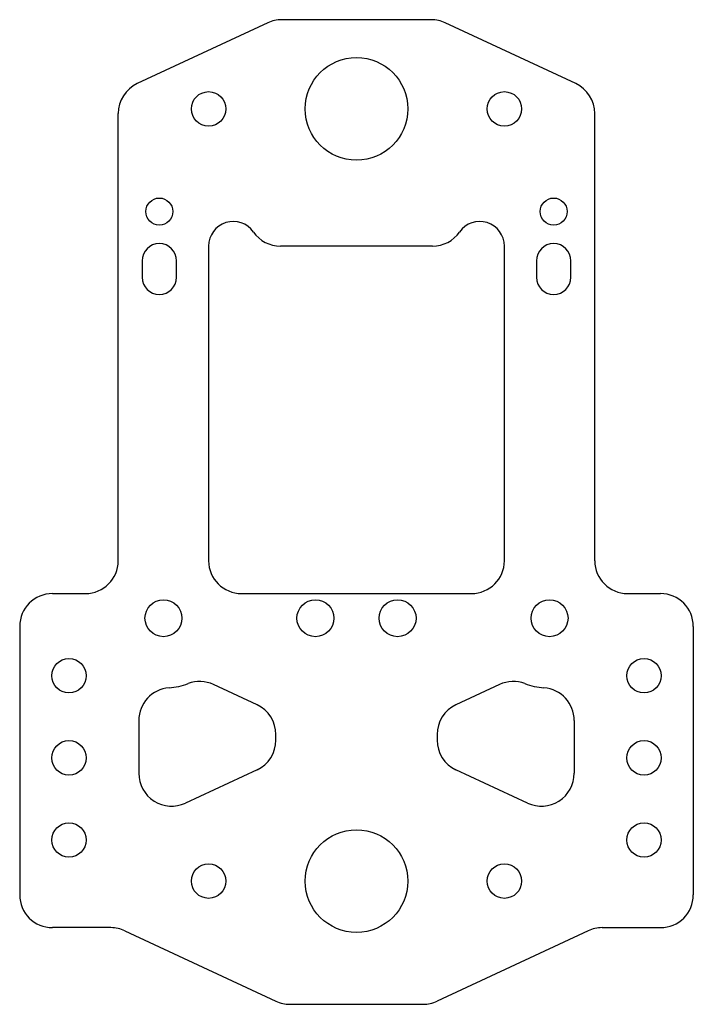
# Model space of a CAD drawing. Header units: millimetres. Extents: x -41 to 41, y -25 to 95.
import ezdxf

# ---------------------------------------------------------------- set-up
doc = ezdxf.new("R2010")
doc.units = ezdxf.units.MM

msp = doc.modelspace()

# ---------------------------------------------------------------- linework, layer by layer
at = {"color": 7, "linetype": 'Continuous', "lineweight": 25}
for p, q in [((9.11, 94.86), (-9.11, 94.86)), ((-10.8, 94.49), (-26.69, 87.08)), ((26.69, 87.08), (10.8, 94.49)), ((-29, 29), (-29, 83.45)), ((29, 29), (29, 83.45)), ((-18, 67.3), (-18, 29)), ((9.26, 67.3), (-9.26, 67.3)), ((18, 29), (18, 67.3)), ((-26.1, 65.5), (-26.1, 63.5)), ((-21.9, 63.5), (-21.9, 65.5)), ((21.9, 65.5), (21.9, 63.5)), ((26.1, 63.5), (26.1, 65.5)), ((-37, 25), (-33, 25)), ((-14, 25), (14, 25)), ((33, 25), (37, 25)), ((-41, 21), (-41, -11.67)), ((41, 21), (41, -11.67)), ((-12.11, 11.45), (-17.41, 13.92)), ((17.41, 13.92), (12.11, 11.45)), ((-26.5, 9.54), (-26.5, 3.12)), ((26.5, 9.54), (26.5, 3.12)), ((-9.8, 7.17), (-9.8, 7.83)), ((9.8, 7.83), (9.8, 7.17)), ((-12.11, 3.55), (-20.81, -0.51)), ((20.81, -0.51), (12.11, 3.55)), ((-29.89, -15.67), (-37, -15.67)), ((-28.2, -16.05), (-9.8, -24.63)), ((28.2, -16.05), (9.8, -24.63)), ((29.89, -15.67), (37, -15.67)), ((-8.11, -25), (8.11, -25))]:
    msp.add_line(p, q, dxfattribs=at)
for centre, radius in [((0, 84), 6.25), ((-18, 84), 2.1), ((18, 84), 2.1), ((-24, 71.5), 1.65), ((24, 71.5), 1.65), ((-23.5, 22), 2.25), ((-5, 22), 2.25), ((5, 22), 2.25), ((23.5, 22), 2.25), ((-35, 15), 2.1), ((35, 15), 2.1), ((-35, 5), 2.1), ((35, 5), 2.1), ((-35, -5), 2.1), ((35, -5), 2.1), ((0, -10), 6.25), ((-18, -10), 2.1), ((18, -10), 2.1)]:
    msp.add_circle(centre, radius, dxfattribs=at)
for centre, radius, start, end in [((-9.11, 90.86), 4, 90, 115), ((9.11, 90.86), 4, 65, 90), ((-25, 83.45), 4, 115, 180), ((25, 83.45), 4, 0, 65), ((-15, 67.3), 3, 34.8499, 180), ((15, 67.3), 3, 0, 145.1501), ((-9.26, 71.3), 4, 214.8499, 270), ((9.26, 71.3), 4, 270, 325.1501), ((-24, 65.5), 2.1, 0, 180), ((24, 65.5), 2.1, 0, 180), ((-24, 63.5), 2.1, 180, 0), ((24, 63.5), 2.1, 180, 0), ((-33, 29), 4, 270, 0), ((-14, 29), 4, 180, 270), ((14, 29), 4, 270, 0), ((33, 29), 4, 180, 270), ((-37, 21), 4, 90, 180), ((37, 21), 4, 0, 90), ((-22.5, 9.54), 4, 94.5876, 180), ((-23.5, 22), 8.5, 274.5876, 290.5996), ((-19.1, 10.3), 4, 65, 110.5996), ((19.1, 10.3), 4, 69.4004, 115), ((23.5, 22), 8.5, 249.4004, 265.4124), ((22.5, 9.54), 4, 0, 85.4124), ((-13.8, 7.83), 4, 0, 65), ((13.8, 7.83), 4, 115, 180), ((-13.8, 7.17), 4, 295, 0), ((13.8, 7.17), 4, 180, 245), ((-22.5, 3.12), 4, 180, 295), ((22.5, 3.12), 4, 245, 0), ((-37, -11.67), 4, 180, 270), ((37, -11.67), 4, 270, 0), ((-29.89, -19.67), 4, 65, 90), ((29.89, -19.67), 4, 90, 115), ((-8.11, -21), 4, 245, 270), ((8.11, -21), 4, 270, 295)]:
    msp.add_arc(centre, radius, start, end, dxfattribs=at)

doc.saveas('drawing.dxf')
